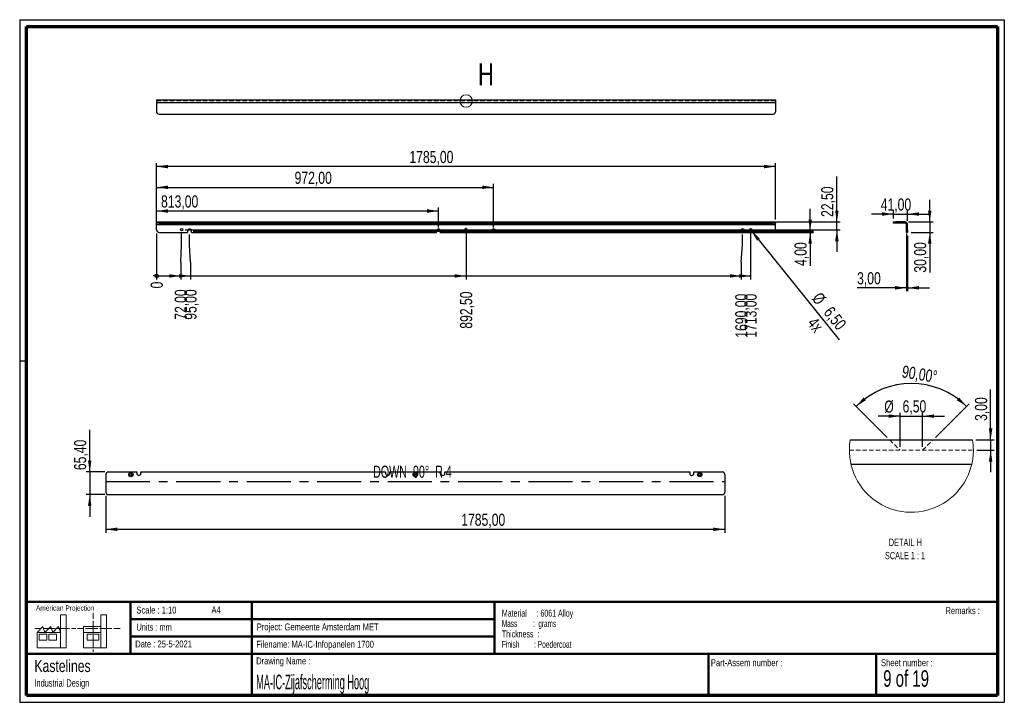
# Paper-space layout 'Sheet9' of a CAD drawing. Header units: millimetres. Extents: x 7 to 291, y 7 to 204.
import ezdxf

# ---------------------------------------------------------------- set-up
doc = ezdxf.new("R2010")
doc.units = ezdxf.units.MM
doc.linetypes.add('CENTERX2', pattern=[20.32, 12.7, -2.54, 2.54, -2.54])
doc.linetypes.add('HIDDEN', pattern=[1.905, 1.27, -0.635])
for name, color, linetype in [('BORDERS', 7, 'Continuous'), ('DRAWING', 7, 'Continuous'), ('TEXT_SHEET_FORMAT', 7, 'Continuous')]:
    doc.layers.add(name, color=color, linetype=linetype)
doc.styles.add('SLDTEXTSTYLE0', font='TXT', dxfattribs={"width": 0.7})
doc.styles.add('SLDTEXTSTYLE1', font='TXT', dxfattribs={"width": 0.75})
doc.styles.add('SLDTEXTSTYLE12', font='TXT', dxfattribs={"width": 0.568654})
doc.styles.add('SLDTEXTSTYLE14', font='TXT', dxfattribs={"width": 0.660714})
doc.styles.add('SLDTEXTSTYLE2', font='TXT', dxfattribs={"width": 0.678571})
doc.styles.add('SLDTEXTSTYLE4', font='TXT', dxfattribs={"width": 0.55})
doc.styles.add('SLDTEXTSTYLE5', font='TXT', dxfattribs={"width": 0.605})
doc.styles.add('SLDTEXTSTYLE7', font='TXT', dxfattribs={"width": 0.467045})
doc.styles.add('SLDTEXTSTYLE8', font='TXT', dxfattribs={"width": 0.681818})
doc.dimstyles.new('SLDDIMSTYLE10', dxfattribs={"dimtxt": 3.5, "dimasz": 3.302, "dimexe": 0, "dimexo": 0.0625, "dimgap": 0.875, "dimtad": 1, "dimdec": 4, "dimzin": 12, "dimdsep": 46, "dimtxsty": 'SLDTEXTSTYLE1', "dimsah": 1, "dimcen": 0.09, "dimazin": 3, "dimtfac": 1, "dimtofl": 0, "dimtmove": 0, "dimatfit": 3, "dimfxl": 1, "dimfrac": 2, "dimtolj": 1, "dimtzin": 12, "dimarcsym": 0})
doc.dimstyles.new('SLDDIMSTYLE12', dxfattribs={"dimtxt": 3.5, "dimasz": 0.338667, "dimexe": 0, "dimexo": 0.0625, "dimgap": 0.875, "dimtad": 0, "dimtih": 1, "dimtoh": 1, "dimdec": 0, "dimlfac": 10, "dimrnd": 1e-09, "dimdsep": 46, "dimtxsty": 'SLDTEXTSTYLE1', "dimblk1": 'ORIGIN', "dimblk2": 'ORIGIN', "dimsah": 1, "dimcen": 0.09, "dimadec": 0, "dimazin": 2, "dimtfac": 1, "dimtdec": 0, "dimtofl": 0, "dimtmove": 0, "dimatfit": 3, "dimldrblk": 'ORIGIN', "dimfxl": 1, "dimfrac": 2, "dimtolj": 1, "dimtzin": 12, "dimarcsym": 0})
doc.dimstyles.new('SLDDIMSTYLE13', dxfattribs={"dimtxt": 3.5, "dimasz": 3.302, "dimexe": 0, "dimexo": 0.0625, "dimgap": 0.875, "dimtad": 0, "dimtih": 1, "dimtoh": 1, "dimlfac": 10, "dimrnd": 1e-09, "dimzin": 12, "dimdsep": 46, "dimtxsty": 'SLDTEXTSTYLE1', "dimsah": 1, "dimcen": 0.09, "dimadec": 0, "dimazin": 3, "dimtfac": 1, "dimtofl": 0, "dimtmove": 0, "dimatfit": 3, "dimfxl": 1, "dimfrac": 2, "dimtolj": 1, "dimtzin": 12, "dimarcsym": 0})
doc.dimstyles.new('SLDDIMSTYLE14', dxfattribs={"dimtxt": 3.5, "dimasz": 3.302, "dimexe": 0, "dimexo": 0.0625, "dimgap": 0.875, "dimtad": 1, "dimlfac": 10, "dimrnd": 1e-09, "dimzin": 12, "dimdsep": 46, "dimtxsty": 'SLDTEXTSTYLE1', "dimsah": 1, "dimcen": 0.09, "dimadec": 0, "dimazin": 3, "dimtfac": 1, "dimtofl": 0, "dimtmove": 0, "dimatfit": 3, "dimfxl": 1, "dimfrac": 2, "dimtolj": 1, "dimtzin": 12, "dimarcsym": 0})
doc.dimstyles.new('SLDDIMSTYLE15', dxfattribs={"dimtxt": 3.5, "dimasz": 3.302, "dimexe": 0, "dimexo": 0.0625, "dimgap": 0.875, "dimtad": 1, "dimlfac": 10, "dimrnd": 1e-09, "dimzin": 12, "dimdsep": 46, "dimtxsty": 'SLDTEXTSTYLE1', "dimsah": 1, "dimcen": 0.09, "dimadec": 0, "dimazin": 3, "dimtfac": 1, "dimtmove": 0, "dimatfit": 0, "dimfxl": 1, "dimfrac": 2, "dimtolj": 1, "dimtzin": 12, "dimarcsym": 0})
doc.dimstyles.new('SLDDIMSTYLE16', dxfattribs={"dimtxt": 3.5, "dimasz": 3.302, "dimexe": 0, "dimexo": 0.0625, "dimgap": 0.875, "dimtad": 1, "dimlfac": 10, "dimrnd": 1e-09, "dimzin": 12, "dimdsep": 46, "dimtxsty": 'SLDTEXTSTYLE1', "dimblk1": 'NONE', "dimsah": 1, "dimcen": 0, "dimadec": 0, "dimazin": 3, "dimtfac": 1, "dimtmove": 0, "dimatfit": 3, "dimldrblk": 'NONE', "dimfxl": 1, "dimfrac": 2, "dimtolj": 1, "dimtzin": 12, "dimarcsym": 0})
doc.dimstyles.new('SLDDIMSTYLE9', dxfattribs={"dimtxt": 3.5, "dimasz": 3.302, "dimexe": 0, "dimexo": 0.0625, "dimgap": 0.875, "dimtad": 1, "dimrnd": 1e-09, "dimzin": 12, "dimdsep": 46, "dimtxsty": 'SLDTEXTSTYLE1', "dimsah": 1, "dimcen": 0.09, "dimadec": 0, "dimazin": 3, "dimtfac": 1, "dimtmove": 0, "dimatfit": 0, "dimfxl": 1, "dimfrac": 2, "dimtolj": 1, "dimtzin": 12, "dimarcsym": 0})

# ---------------------------------------------------------------- blocks, each defined once
blk = doc.blocks.new('SW_NOTE_0_45')
at = {"layer": 'TEXT_SHEET_FORMAT', "color": 0, "char_height": 2, "attachment_point": 1}
for s, insert, style in [('Material     : 6061 Alloy', (0, 2.58), 'SLDTEXTSTYLE5'), ('Mass         :  grams', (0, -0.42), 'SLDTEXTSTYLE4'), ('Thickness  :', (0, -3.42), 'SLDTEXTSTYLE5'), ('Finish        : Poedercoat', (0, -6.42), 'SLDTEXTSTYLE12')]:
    blk.add_mtext(s, dxfattribs=dict(at, insert=insert, style=style))
blk = doc.blocks.new('SW_NOTE_0_46')
at = {"layer": 'DRAWING', "color": 0, "attachment_point": 1, "style": 'SLDTEXTSTYLE1'}
for s, insert, char_height in [('Kastelines', (0, 4.51), 3.5), ('Industrial Design', (0, -1.09), 2.1167)]:
    blk.add_mtext(s, dxfattribs=dict(at, insert=insert, char_height=char_height))
blk = doc.blocks.new('_Origin')
at = {"color": 0, "linetype": 'ByBlock', "lineweight": -2}
blk.add_line((0, 0), (-1, 0), dxfattribs=at)
blk.add_circle((0, 0), 0.5, dxfattribs=at)
blk = doc.blocks.new('_D_61')
at = {"layer": 'DRAWING'}
blk.add_line((46.07, 142.1), (46.07, 128.82), dxfattribs=at)
at = {"layer": 'DRAWING', "xscale": 1.016, "yscale": 1.016}
blk.add_blockref('_Origin', (46.07, 129.84), dxfattribs=at)
at = {"layer": 'DRAWING', "insert": (44.34, 126.23), "char_height": 3.5, "attachment_point": 1, "rotation": 90, "style": 'SLDTEXTSTYLE1'}
blk.add_mtext('0', dxfattribs=at)
blk = doc.blocks.new('_D_62')
at = {"layer": 'DRAWING', "color": 7}
for p, q in [((53.27, 138.82), (53.27, 142.15)), ((53.02, 133.82), (53.27, 138.82)), ((53.02, 133.82), (53.02, 128.82)), ((46.07, 129.84), (53.02, 129.84))]:
    blk.add_line(p, q, dxfattribs=at)
blk.add_solid([(53.02, 129.84), (49.72, 130.34), (49.72, 129.33)], dxfattribs=at)
at = {"layer": 'DRAWING', "color": 7, "insert": (51.29, 117.18), "char_height": 3.5, "attachment_point": 1, "rotation": 90, "style": 'SLDTEXTSTYLE1'}
blk.add_mtext('72,00', dxfattribs=at)
blk = doc.blocks.new('_D_63')
at = {"layer": 'DRAWING', "color": 7}
for p, q in [((55.57, 138.82), (55.57, 141.8)), ((55.83, 133.82), (55.57, 138.82)), ((55.83, 133.82), (55.83, 128.82)), ((53.02, 129.84), (55.83, 129.84))]:
    blk.add_line(p, q, dxfattribs=at)
blk.add_solid([(55.83, 129.84), (52.52, 130.34), (52.52, 129.33)], dxfattribs=at)
at = {"layer": 'DRAWING', "color": 7, "insert": (54.09, 117.18), "char_height": 3.5, "attachment_point": 1, "rotation": 90, "style": 'SLDTEXTSTYLE1'}
blk.add_mtext('95,00', dxfattribs=at)
blk = doc.blocks.new('_D_64')
at = {"layer": 'DRAWING', "color": 7}
for p, q in [((135.32, 142.15), (135.32, 128.82)), ((55.83, 129.84), (135.32, 129.84))]:
    blk.add_line(p, q, dxfattribs=at)
blk.add_solid([(135.32, 129.84), (132.02, 130.34), (132.02, 129.33)], dxfattribs=at)
at = {"layer": 'DRAWING', "color": 7, "insert": (133.59, 114.6), "char_height": 3.5, "attachment_point": 1, "rotation": 90, "style": 'SLDTEXTSTYLE1'}
blk.add_mtext('892,50', dxfattribs=at)
blk = doc.blocks.new('_D_65')
at = {"layer": 'DRAWING', "color": 7}
for p, q in [((215.07, 138.82), (215.07, 141.8)), ((214.71, 133.82), (215.07, 138.82)), ((214.71, 133.82), (214.71, 128.82)), ((135.32, 129.84), (214.71, 129.84))]:
    blk.add_line(p, q, dxfattribs=at)
blk.add_solid([(214.71, 129.84), (211.41, 130.34), (211.41, 129.33)], dxfattribs=at)
at = {"layer": 'DRAWING', "color": 7, "insert": (212.97, 112.01), "char_height": 3.5, "attachment_point": 1, "rotation": 90, "style": 'SLDTEXTSTYLE1'}
blk.add_mtext('1690,00', dxfattribs=at)
blk = doc.blocks.new('_D_66')
at = {"layer": 'DRAWING', "color": 7}
for p, q in [((217.37, 142.15), (217.37, 128.82)), ((214.71, 129.84), (217.37, 129.84))]:
    blk.add_line(p, q, dxfattribs=at)
blk.add_solid([(217.37, 129.84), (214.07, 130.34), (214.07, 129.33)], dxfattribs=at)
at = {"layer": 'DRAWING', "color": 7, "insert": (215.64, 112.01), "char_height": 3.5, "attachment_point": 1, "rotation": 90, "style": 'SLDTEXTSTYLE1'}
blk.add_mtext('1713,00', dxfattribs=at)
blk = doc.blocks.new('_D_67')
at = {"layer": 'DRAWING', "color": 7}
for p, q in [((46.07, 146.1), (46.07, 162.4)), ((224.57, 146.1), (224.57, 162.4)), ((224.57, 161.4), (46.07, 161.4))]:
    blk.add_line(p, q, dxfattribs=at)
for points in [[(46.07, 161.4), (49.38, 160.89), (49.38, 161.91)], [(224.57, 161.4), (221.27, 161.91), (221.27, 160.89)]]:
    blk.add_solid(points, dxfattribs=at)
at = {"layer": 'DRAWING', "color": 7, "insert": (118.98, 165.91), "char_height": 3.5, "attachment_point": 1, "style": 'SLDTEXTSTYLE1'}
blk.add_mtext('1785,00', dxfattribs=at)
blk = doc.blocks.new('_D_68')
at = {"layer": 'DRAWING', "color": 7}
for p, q in [((242.27, 145.4), (242.27, 158.49)), ((224.87, 145.4), (243.27, 145.4)), ((242.27, 143.15), (242.27, 145.4)), ((54.27, 143.15), (243.27, 143.15)), ((242.27, 143.15), (242.27, 136.8))]:
    blk.add_line(p, q, dxfattribs=at)
for points in [[(242.27, 145.4), (242.78, 148.7), (241.77, 148.7)], [(242.27, 143.15), (241.77, 139.85), (242.78, 139.85)]]:
    blk.add_solid(points, dxfattribs=at)
at = {"layer": 'DRAWING', "color": 7, "insert": (237.76, 146.86), "char_height": 3.5, "attachment_point": 1, "rotation": 90, "style": 'SLDTEXTSTYLE1'}
blk.add_mtext('22,50', dxfattribs=at)
blk = doc.blocks.new('_D_69')
at = {"layer": 'DRAWING', "color": 7}
for p, q in [((234.57, 142.8), (234.57, 149.15)), ((56.57, 142.8), (235.57, 142.8)), ((127.77, 142.4), (235.57, 142.4)), ((234.57, 142.8), (234.57, 142.4)), ((234.57, 142.4), (234.57, 132.72))]:
    blk.add_line(p, q, dxfattribs=at)
for points in [[(234.57, 142.8), (235.08, 146.1), (234.07, 146.1)], [(234.57, 142.4), (234.07, 139.1), (235.08, 139.1)]]:
    blk.add_solid(points, dxfattribs=at)
at = {"layer": 'DRAWING', "color": 7, "insert": (230.06, 132.72), "char_height": 3.5, "attachment_point": 1, "rotation": 90, "style": 'SLDTEXTSTYLE1'}
blk.add_mtext('4,00', dxfattribs=at)
blk = doc.blocks.new('_D_70')
at = {"layer": 'DRAWING', "color": 7}
for q in [(217.17, 143.4), (242.98, 111.38)]:
    blk.add_line((217.58, 142.9), q, dxfattribs=at)
blk.add_solid([(217.58, 142.9), (219.25, 140.01), (220.05, 140.65)], dxfattribs=at)
at = {"layer": 'DRAWING', "color": 7, "char_height": 3.5, "attachment_point": 1, "rotation": 308.8706, "style": 'SLDTEXTSTYLE1'}
for s, insert in [('%%c', (237.61, 125.46)), ('6,50', (240.97, 121.39)), ('4x', (236.27, 118.28))]:
    blk.add_mtext(s, dxfattribs=dict(at, insert=insert))
blk = doc.blocks.new('_None')
blk = doc.blocks.new('_D_71')
at = {"layer": 'DRAWING', "color": 7}
for p, q in [((46.07, 146.1), (46.07, 149.56)), ((127.37, 148.56), (46.07, 148.56)), ((127.37, 143.8), (127.37, 149.56))]:
    blk.add_line(p, q, dxfattribs=at)
for points in [[(46.07, 148.56), (49.38, 148.06), (49.38, 149.07)], [(127.37, 148.56), (124.07, 149.07), (124.07, 148.06)]]:
    blk.add_solid(points, dxfattribs=at)
at = {"layer": 'DRAWING', "color": 7, "insert": (47.35, 153.08), "char_height": 3.5, "attachment_point": 1, "style": 'SLDTEXTSTYLE1'}
blk.add_mtext('813,00', dxfattribs=at)
blk = doc.blocks.new('_D_72')
at = {"layer": 'DRAWING', "color": 7}
for p, q in [((46.07, 144.1), (46.07, 156.4)), ((143.27, 143.8), (143.27, 156.4)), ((46.07, 155.4), (143.27, 155.4))]:
    blk.add_line(p, q, dxfattribs=at)
for points in [[(46.07, 155.4), (49.38, 154.89), (49.38, 155.91)], [(143.27, 155.4), (139.97, 155.91), (139.97, 154.89)]]:
    blk.add_solid(points, dxfattribs=at)
at = {"layer": 'DRAWING', "color": 7, "insert": (85.86, 159.91), "char_height": 3.5, "attachment_point": 1, "style": 'SLDTEXTSTYLE1'}
blk.add_mtext('972,00', dxfattribs=at)
blk = doc.blocks.new('SW_CENTERMARKSYMBOL_2')
at = {"layer": 'DRAWING', "color": 0}
for p, q in [((-0.5, 0), (-0.575, 0)), ((0, 0), (-0.25, 0)), ((0, 0.5), (0, 0.575)), ((0, 0), (0, 0.25)), ((0, 0), (0, -0.25)), ((0, 0), (0.25, 0)), ((0.5, 0), (0.575, 0)), ((0, -0.5), (0, -0.575))]:
    blk.add_line(p, q, dxfattribs=at)
blk = doc.blocks.new('_D_73')
at = {"layer": 'DRAWING', "color": 7}
for p, q in [((258.57, 147.69), (252.22, 147.69)), ((258.57, 146.4), (258.57, 148.69)), ((258.57, 147.69), (262.67, 147.69)), ((262.67, 145.7), (262.67, 148.69)), ((262.67, 147.69), (269.02, 147.69))]:
    blk.add_line(p, q, dxfattribs=at)
for points in [[(258.57, 147.69), (255.27, 148.2), (255.27, 147.18)], [(262.67, 147.69), (265.97, 147.18), (265.97, 148.2)]]:
    blk.add_solid(points, dxfattribs=at)
at = {"layer": 'DRAWING', "color": 7, "insert": (254.92, 152.2), "char_height": 3.5, "attachment_point": 1, "style": 'SLDTEXTSTYLE1'}
blk.add_mtext('41,00', dxfattribs=at)
blk = doc.blocks.new('_D_74')
at = {"layer": 'DRAWING', "color": 7}
for p, q in [((269.07, 145.4), (269.07, 151.75)), ((262.97, 145.4), (270.07, 145.4)), ((269.07, 145.4), (269.07, 142.4)), ((263.67, 142.4), (270.07, 142.4)), ((269.07, 142.4), (269.07, 130.78))]:
    blk.add_line(p, q, dxfattribs=at)
for points in [[(269.07, 145.4), (269.58, 148.7), (268.56, 148.7)], [(269.07, 142.4), (268.56, 139.1), (269.58, 139.1)]]:
    blk.add_solid(points, dxfattribs=at)
at = {"layer": 'DRAWING', "color": 7, "insert": (264.56, 130.78), "char_height": 3.5, "attachment_point": 1, "rotation": 90, "style": 'SLDTEXTSTYLE1'}
blk.add_mtext('30,00', dxfattribs=at)
blk = doc.blocks.new('_D_75')
at = {"layer": 'DRAWING', "color": 7}
for p, q in [((262.37, 142.1), (262.37, 125.4)), ((262.67, 141.4), (262.67, 125.4)), ((262.37, 126.4), (248.11, 126.4)), ((262.37, 126.4), (262.67, 126.4)), ((262.67, 126.4), (269.02, 126.4))]:
    blk.add_line(p, q, dxfattribs=at)
for points in [[(262.37, 126.4), (259.07, 126.91), (259.07, 125.89)], [(262.67, 126.4), (265.97, 125.89), (265.97, 126.91)]]:
    blk.add_solid(points, dxfattribs=at)
at = {"layer": 'DRAWING', "color": 7, "insert": (248.11, 130.91), "char_height": 3.5, "attachment_point": 1, "style": 'SLDTEXTSTYLE1'}
blk.add_mtext('3,00', dxfattribs=at)
blk = doc.blocks.new('_D_76')
at = {"layer": 'DRAWING', "color": 7}
for p, q in [((26.77, 73.26), (26.77, 85.43)), ((31.13, 73.26), (25.77, 73.26)), ((26.77, 73.26), (26.77, 66.71)), ((31.13, 66.71), (25.77, 66.71)), ((26.77, 66.71), (26.77, 60.36))]:
    blk.add_line(p, q, dxfattribs=at)
for points in [[(26.77, 73.26), (27.27, 76.56), (26.26, 76.56)], [(26.77, 66.71), (26.26, 63.41), (27.27, 63.41)]]:
    blk.add_solid(points, dxfattribs=at)
at = {"layer": 'DRAWING', "color": 7, "insert": (22.25, 73.79), "char_height": 3.5, "attachment_point": 1, "rotation": 90, "style": 'SLDTEXTSTYLE1'}
blk.add_mtext('65,40', dxfattribs=at)
blk = doc.blocks.new('_D_77')
at = {"layer": 'DRAWING', "color": 7}
for p, q in [((31.43, 66.41), (31.43, 55.71)), ((209.93, 66.41), (209.93, 55.71)), ((31.43, 56.71), (209.93, 56.71))]:
    blk.add_line(p, q, dxfattribs=at)
for points in [[(31.43, 56.71), (34.73, 56.21), (34.73, 57.22)], [(209.93, 56.71), (206.63, 57.22), (206.63, 56.21)]]:
    blk.add_solid(points, dxfattribs=at)
at = {"layer": 'DRAWING', "color": 7, "insert": (133.93, 61.23), "char_height": 3.5, "attachment_point": 1, "style": 'SLDTEXTSTYLE1'}
blk.add_mtext('1785,00', dxfattribs=at)
blk = doc.blocks.new('SW_CENTERMARKSYMBOL_3')
at = {"layer": 'DRAWING', "color": 0}
for p, q in [((-0.5, 0), (-0.575, 0)), ((0, 0), (-0.25, 0)), ((0, 0.5), (0, 0.575)), ((0, 0), (0, 0.25)), ((0, 0), (0, -0.25)), ((0, 0), (0.25, 0)), ((0.5, 0), (0.575, 0)), ((0, -0.5), (0, -0.575))]:
    blk.add_line(p, q, dxfattribs=at)
blk = doc.blocks.new('_D_78')
at = {"layer": 'DRAWING', "color": 7}
for p, q in [((260.51, 89.37), (254.16, 89.37)), ((260.51, 80.51), (260.51, 90.37)), ((260.51, 89.37), (267.01, 89.37)), ((267.01, 80.51), (267.01, 90.37)), ((267.01, 89.37), (273.36, 89.37))]:
    blk.add_line(p, q, dxfattribs=at)
for points in [[(260.51, 89.37), (257.21, 89.88), (257.21, 88.86)], [(267.01, 89.37), (270.31, 88.86), (270.31, 89.88)]]:
    blk.add_solid(points, dxfattribs=at)
at = {"layer": 'DRAWING', "color": 7, "char_height": 3.5, "attachment_point": 1, "style": 'SLDTEXTSTYLE1'}
for s, insert in [('%%c', (255.95, 93.88)), ('6,50', (261.23, 93.94))]:
    blk.add_mtext(s, dxfattribs=dict(at, insert=insert))
blk = doc.blocks.new('_D_79')
at = {"layer": 'DRAWING', "color": 7}
for p, q in [((256.8, 83.22), (247.11, 92.91)), ((270.72, 83.22), (280.4, 92.91))]:
    blk.add_line(p, q, dxfattribs=at)
blk.add_arc((263.76, 76.26), 22.54, 45, 135, dxfattribs=at)
for points in [[(247.82, 92.2), (250.65, 93.97), (249.99, 94.74)], [(279.7, 92.2), (277.53, 94.74), (276.87, 93.97)]]:
    blk.add_solid(points, dxfattribs=at)
at = {"layer": 'DRAWING', "color": 7, "insert": (261.41, 104.04), "char_height": 3.5, "attachment_point": 1, "rotation": 350.8182, "style": 'SLDTEXTSTYLE1'}
blk.add_mtext('90,00°', dxfattribs=at)
blk = doc.blocks.new('_D_80')
at = {"layer": 'DRAWING', "color": 7}
for p, q in [((286.62, 82.51), (286.62, 97.04)), ((282.39, 82.51), (287.62, 82.51)), ((286.62, 82.51), (286.62, 79.51)), ((282.64, 79.51), (287.62, 79.51)), ((286.62, 79.51), (286.62, 73.16))]:
    blk.add_line(p, q, dxfattribs=at)
for points in [[(286.62, 82.51), (287.13, 85.81), (286.11, 85.81)], [(286.62, 79.51), (286.11, 76.21), (287.13, 76.21)]]:
    blk.add_solid(points, dxfattribs=at)
at = {"layer": 'DRAWING', "color": 7, "insert": (282.11, 87.99), "char_height": 3.5, "attachment_point": 1, "rotation": 90, "style": 'SLDTEXTSTYLE1'}
blk.add_mtext('3,00', dxfattribs=at)
blk = doc.blocks.new('SW_NOTE_0_47')
at = {"layer": 'DRAWING', "color": 0, "attachment_point": 2}
for s, insert, char_height, style in [('DETAIL H', (5.69, 2.73), 2.117, 'SLDTEXTSTYLE1'), ('SCALE 1 : 1', (5.59, -1.09), 2.1167, 'SLDTEXTSTYLE8')]:
    blk.add_mtext(s, dxfattribs=dict(at, insert=insert, char_height=char_height, style=style))

psp = doc.layouts.new('Sheet9')

# ---------------------------------------------------------------- linework, layer by layer
at = {"color": 7, "linetype": 'Continuous', "lineweight": 25}
for p, q in [((46.07343, 180.6222), (46.07343, 179.9222)), ((46.07343, 180.6222), (224.57343, 180.6222)), ((46.07343, 179.9222), (224.57343, 179.9222)), ((46.07343, 179.9222), (46.07343, 177.2222)), ((224.57343, 180.6222), (224.57343, 179.9222)), ((224.57343, 179.9222), (224.57343, 177.2222)), ((46.77343, 176.5222), (223.87343, 176.5222)), ((46.07343, 145.10136), (46.07343, 145.40136)), ((46.07343, 145.40136), (46.77343, 145.40136)), ((46.77343, 145.10136), (46.07343, 145.10136)), ((46.07343, 144.70136), (46.07343, 145.10136)), ((46.77343, 145.40136), (46.77343, 145.10136)), ((46.77343, 145.40136), (223.87343, 145.40136)), ((46.77343, 145.10136), (223.87343, 145.10136)), ((223.87343, 145.10136), (223.87343, 145.40136)), ((223.87343, 145.40136), (224.57343, 145.40136)), ((224.57343, 145.10136), (223.87343, 145.10136)), ((224.57343, 145.40136), (224.57343, 145.10136)), ((224.57343, 144.70136), (224.57343, 145.10136)), ((258.57055, 145.10136), (258.57055, 145.40136)), ((258.57055, 145.40136), (259.27055, 145.40136)), ((259.27055, 145.10136), (258.57055, 145.10136)), ((259.27055, 145.40136), (259.27055, 145.10136)), ((261.97055, 145.40136), (259.27055, 145.40136)), ((261.97055, 145.10136), (259.27055, 145.10136)), ((261.97055, 145.10136), (261.97055, 145.40136)), ((46.07343, 144.70136), (224.57343, 144.70136)), ((46.07343, 143.10136), (46.07343, 144.70136)), ((46.77343, 142.40136), (54.97343, 142.40136)), ((54.97343, 142.80136), (54.97343, 142.40136)), ((56.17343, 142.40136), (56.17343, 142.80136)), ((56.17343, 142.40136), (126.77343, 142.40136)), ((126.77343, 142.40136), (126.77343, 142.80136)), ((127.97343, 142.80136), (127.97343, 142.40136)), ((127.97343, 142.40136), (142.67343, 142.40136)), ((142.67343, 142.40136), (142.67343, 142.80136)), ((143.87343, 142.80136), (143.87343, 142.40136)), ((143.87343, 142.40136), (214.47343, 142.40136)), ((214.47343, 142.80136), (214.47343, 142.40136)), ((215.67343, 142.40136), (215.67343, 142.80136)), ((215.67343, 142.40136), (223.87343, 142.40136)), ((224.57343, 143.10136), (224.57343, 144.70136)), ((262.67055, 144.70136), (262.37055, 144.70136)), ((262.37055, 143.10136), (262.37055, 144.70136)), ((262.37055, 143.10136), (262.67055, 143.10136)), ((262.37055, 142.40136), (262.37055, 143.10136)), ((262.67055, 142.40136), (262.37055, 142.40136)), ((262.67055, 143.10136), (262.67055, 144.70136)), ((262.67055, 143.10136), (262.67055, 142.40136)), ((246.1309, 82.51269), (281.38788, 82.51269)), ((246.33058, 75.51269), (281.18821, 75.51269)), ((31.42878, 72.55511), (31.42878, 67.41474)), ((32.12878, 73.25511), (40.32878, 73.25511)), ((40.32878, 73.25511), (40.32878, 72.85511)), ((41.52878, 72.85511), (41.52878, 73.25511)), ((41.52878, 73.25511), (112.12878, 73.25511)), ((112.12878, 73.25511), (112.12878, 72.85511)), ((113.32878, 72.85511), (113.32878, 73.25511)), ((113.32878, 73.25511), (128.02878, 73.25511)), ((128.02878, 73.25511), (128.02878, 72.85511)), ((129.22878, 72.85511), (129.22878, 73.25511)), ((129.22878, 73.25511), (199.82878, 73.25511)), ((199.82878, 73.25511), (199.82878, 72.85511)), ((201.02878, 72.85511), (201.02878, 73.25511)), ((201.02878, 73.25511), (209.22878, 73.25511)), ((209.92878, 72.55511), (209.92878, 67.41474)), ((32.12878, 66.71474), (209.22878, 66.71474))]:
    psp.add_line(p, q, dxfattribs=at)
at = {"color": 7, "linetype": 'HIDDEN', "lineweight": 18}
for p, q in [((46.07343, 180.3222), (224.57343, 180.3222)), ((46.77343, 180.3222), (46.77343, 180.6222)), ((52.64843, 180.6222), (52.94843, 180.3222)), ((53.59843, 180.3222), (53.89843, 180.6222)), ((54.97343, 180.6222), (54.97343, 180.3222)), ((56.17343, 180.6222), (56.17343, 180.3222)), ((126.77343, 180.3222), (126.77343, 180.6222)), ((127.97343, 180.3222), (127.97343, 180.6222)), ((134.69843, 180.6222), (134.99843, 180.3222)), ((135.64843, 180.3222), (135.94843, 180.6222)), ((142.67343, 180.3222), (142.67343, 180.6222)), ((143.87343, 180.3222), (143.87343, 180.6222)), ((214.47343, 180.6222), (214.47343, 180.3222)), ((215.67343, 180.6222), (215.67343, 180.3222)), ((216.74843, 180.6222), (217.04843, 180.3222)), ((217.69843, 180.3222), (217.99843, 180.6222)), ((223.87343, 180.6222), (223.87343, 180.3222)), ((257.5094, 82.51269), (260.50939, 79.51269)), ((267.00939, 79.51269), (270.00939, 82.51269)), ((245.87746, 79.51269), (281.64135, 79.51269))]:
    psp.add_line(p, q, dxfattribs=at)
at = {"color": 7, "linetype": 'CENTERX2'}
psp.add_line((31.42878, 70.53492), (209.92878, 70.53492), dxfattribs=at)
at = {"color": 7, "linetype": 'Continuous', "lineweight": 18}
psp.add_circle((135.32343, 180.3222), 1.78819, dxfattribs=at)
at = {"color": 7, "linetype": 'Continuous', "lineweight": 25}
for centre, radius in [((53.27343, 143.15136), 0.325), ((135.32343, 143.15136), 0.325), ((217.37343, 143.15136), 0.325), ((38.62878, 72.50511), 0.625), ((38.62878, 72.50511), 0.325), ((120.67878, 72.50511), 0.625), ((120.67878, 72.50511), 0.325), ((202.72878, 72.50511), 0.625), ((202.72878, 72.50511), 0.325)]:
    psp.add_circle(centre, radius, dxfattribs=at)
for centre, radius, start, end in [((46.77343, 177.2222), 0.7, 180, 270), ((223.87343, 177.2222), 0.7, 270, 0), ((261.97055, 144.70136), 0.7, 0, 90), ((261.97055, 144.70136), 0.4, 0, 90), ((46.77343, 143.10136), 0.7, 180, 270), ((55.57343, 142.80136), 0.6, 0, 180), ((127.37343, 142.80136), 0.6, 0, 180), ((143.27343, 142.80136), 0.6, 0, 180), ((215.07343, 142.80136), 0.6, 0, 180), ((223.87343, 143.10136), 0.7, 270, 0), ((32.12878, 72.55511), 0.7, 90, 180), ((40.92878, 72.85511), 0.6, 180, 0), ((112.72878, 72.85511), 0.6, 180, 0), ((128.62878, 72.85511), 0.6, 180, 0), ((200.42878, 72.85511), 0.6, 180, 0), ((209.22878, 72.55511), 0.7, 0, 90), ((32.12878, 67.41474), 0.7, 180, 270), ((209.22878, 67.41474), 0.7, 270, 0)]:
    psp.add_arc(centre, radius, start, end, dxfattribs=at)
at = {"color": 7, "linetype": 'Continuous', "lineweight": 18}
for centre, radius, start, end in [((263.7594, 79.51269), 17.88195, 170.3420034, 359.9999908), ((263.75778, 79.51242), 17.88357, 0.0008617, 9.6579962)]:
    psp.add_arc(centre, radius, start, end, dxfattribs=at)
at = {"layer": 'BORDERS', "lineweight": 70}
for p, q in [((8.56964, 8.78391), (8.56964, 201.78391)), ((8.56964, 201.78391), (288.56964, 201.78391)), ((288.56964, 201.78391), (288.56964, 8.78391)), ((288.56964, 8.78391), (8.56964, 8.78391))]:
    psp.add_line(p, q, dxfattribs=at)
at = {"layer": 'BORDERS', "lineweight": 50}
for p, q in [((8.56964, 35.78391), (288.56964, 35.78391)), ((38.56964, 35.78391), (38.56964, 20.78391)), ((73.56964, 35.78391), (73.56964, 8.78391)), ((143.56964, 35.78391), (143.56964, 20.78391)), ((38.56964, 30.78391), (143.56964, 30.78391)), ((38.56964, 25.78391), (143.56964, 25.78391)), ((8.56964, 20.78391), (288.56964, 20.78391)), ((205.22248, 8.78391), (205.22248, 20.78391)), ((253.65091, 8.78391), (253.65091, 20.78391))]:
    psp.add_line(p, q, dxfattribs=at)
at = {"layer": 'TEXT_SHEET_FORMAT'}
for p, q in [((6.56964, 203.78391), (290.56964, 203.78391)), ((6.56964, 203.78391), (6.56964, 6.78391)), ((290.56964, 203.78391), (290.56964, 6.78391)), ((6.56964, 105.28391), (8.62154, 105.28391)), ((6.56964, 6.78391), (290.56964, 6.78391))]:
    psp.add_line(p, q, dxfattribs=at)
at = {"layer": 'TEXT_SHEET_FORMAT', "color": 7, "linetype": 'Continuous', "lineweight": 18}
for p, q in [((18.32083, 26.9711), (18.32083, 32.03614)), ((18.32083, 32.03614), (20.00272, 32.03614)), ((20.00272, 32.03614), (20.00272, 22.47041)), ((27.73283, 32.59601), (27.73283, 30.83891)), ((31.65419, 32.03173), (29.9723, 32.03173)), ((29.9723, 32.03173), (29.9723, 22.466)), ((31.65419, 26.96677), (31.65419, 32.03173)), ((11.59327, 26.9711), (13.27516, 28.65945)), ((13.27516, 28.65945), (13.83747, 26.9711)), ((13.83747, 26.9711), (15.51936, 28.65945)), ((15.51936, 28.65945), (16.08135, 26.9711)), ((16.08135, 26.9711), (17.76324, 28.65945)), ((17.76324, 28.65945), (18.32083, 26.9711)), ((24.92663, 28.65504), (24.92663, 26.96677)), ((24.92663, 28.65504), (29.9723, 28.65504)), ((27.73283, 30.25163), (27.73283, 28.48989)), ((27.73283, 28.48989), (27.73283, 26.72822)), ((10.98087, 28.09973), (12.736, 28.09973)), ((18.32083, 26.9711), (11.59327, 26.9711)), ((11.59327, 26.9711), (11.59327, 22.47041)), ((12.15558, 26.41147), (14.39946, 26.41147)), ((12.15558, 24.72312), (12.15558, 26.41147)), ((13.32099, 28.09973), (15.07597, 28.09973)), ((14.39946, 26.41147), (14.39946, 24.72312)), ((14.95705, 26.41147), (17.20125, 26.41147)), ((14.95705, 24.72312), (14.95705, 26.41147)), ((15.07597, 28.09973), (16.83094, 28.09973)), ((17.20125, 26.41147), (17.20125, 24.72312)), ((17.41593, 28.09973), (19.17107, 28.09973)), ((18.32083, 26.9711), (18.32083, 22.47041)), ((19.17107, 28.09973), (20.92604, 28.09973)), ((21.51103, 28.09973), (22.80891, 28.09973)), ((23.24474, 28.09532), (24.99523, 28.09532)), ((24.92663, 26.96677), (29.9723, 26.96677)), ((24.92663, 26.96677), (24.92663, 22.466)), ((25.58022, 28.09532), (27.3352, 28.09532)), ((26.05094, 26.40705), (29.41472, 26.40705)), ((26.05094, 24.71871), (26.05094, 26.40705)), ((27.3352, 28.09532), (29.09025, 28.09532)), ((27.73283, 26.14086), (27.73283, 24.37927)), ((29.41472, 26.40705), (29.41472, 24.71871)), ((29.67524, 28.09532), (31.43029, 28.09532)), ((31.43029, 28.09532), (33.18527, 28.09532)), ((31.65419, 26.96677), (31.65419, 22.466)), ((33.77026, 28.09532), (35.52524, 28.09532)), ((14.39946, 24.72312), (12.15558, 24.72312)), ((17.20125, 24.72312), (14.95705, 24.72312)), ((29.41472, 24.71871), (26.05094, 24.71871)), ((27.73283, 24.37927), (27.73283, 22.61752)), ((11.59327, 22.47041), (18.32083, 22.47041)), ((18.32083, 22.47041), (20.00272, 22.47041)), ((24.92663, 22.466), (31.65419, 22.466)), ((27.73283, 22.03017), (27.73283, 21.34201))]:
    psp.add_line(p, q, dxfattribs=at)

# ---------------------------------------------------------------- block references
at = {"layer": 'DRAWING', "color": 7}
for name, p in [('SW_CENTERMARKSYMBOL_2', (135.32343, 143.15136)), ('SW_CENTERMARKSYMBOL_3', (120.67878, 72.50511))]:
    psp.add_blockref(name, p, dxfattribs=at)
at = {"layer": 'DRAWING'}
for name, p in [('SW_NOTE_0_47', (256.33866, 51.2805)), ('SW_NOTE_0_46', (10.8265, 14.51099))]:
    psp.add_blockref(name, p, dxfattribs=at)
at = {"layer": 'TEXT_SHEET_FORMAT', "color": 218}
psp.add_blockref('SW_NOTE_0_45', (145.65263, 30.93094), dxfattribs=at)

# ---------------------------------------------------------------- texts
at = {"color": 7, "linetype": 'Continuous', "lineweight": 18, "insert": (138.76845, 191.22341), "char_height": 6.35, "attachment_point": 1, "style": 'SLDTEXTSTYLE1'}
psp.add_mtext('H', dxfattribs=at)
at = {"color": 7, "linetype": 'Continuous', "lineweight": 0, "insert": (119.84875, 75.08279), "char_height": 3.5, "attachment_point": 2, "style": 'SLDTEXTSTYLE14'}
psp.add_mtext('DOWN  90°  R 4', dxfattribs=at)
at = {"layer": 'TEXT_SHEET_FORMAT', "attachment_point": 1}
for s, insert, char_height, style in [('American Projection', (11.27718, 34.75566), 1.5, 'SLDTEXTSTYLE1'), ('Scale : 1:10', (40.24539, 34.40823), 2, 'SLDTEXTSTYLE1'), ('A4', (61.89056, 34.48622), 2, 'SLDTEXTSTYLE1'), ('Remarks :', (273.59555, 34.23584), 2, 'SLDTEXTSTYLE1'), ('Units : mm', (40.23933, 29.47613), 2, 'SLDTEXTSTYLE0'), ('Project: Gemeente Amsterdam MET', (74.95639, 29.53804), 2, 'SLDTEXTSTYLE1'), ('Date : 25-5-2021', (39.88654, 24.62176), 2, 'SLDTEXTSTYLE1'), ('Filename: MA-IC-Infopanelen 1700', (74.79769, 24.5313), 2, 'SLDTEXTSTYLE1'), ('Drawing Name :', (74.7803, 19.73653), 2, 'SLDTEXTSTYLE1'), ('Part-Assem number :', (205.92658, 19.21038), 2, 'SLDTEXTSTYLE1'), ('Sheet number :', (255.01123, 19.21038), 2, 'SLDTEXTSTYLE1'), ('9 of 19', (255.63428, 16.03963), 4.7625, 'SLDTEXTSTYLE2')]:
    psp.add_mtext(s, dxfattribs=dict(at, insert=insert, char_height=char_height, style=style))
at = {"layer": 'TEXT_SHEET_FORMAT', "color": 218, "insert": (74.7803, 14.76167), "char_height": 4.2333333, "attachment_point": 1, "style": 'SLDTEXTSTYLE7'}
psp.add_mtext('MA-IC-Zijafscherming Hoog', dxfattribs=at)

# ---------------------------------------------------------------- dimensions: what is measured, and where the dimension line sits
at = {"layer": 'DRAWING', "color": 7}
for base, p1, p2, dimstyle, picture, middle in [((46.07343, 161.40136), (224.57343, 145.10136), (46.07343, 145.10136), 'SLDDIMSTYLE14', '_D_67', (127.38434, 161.40136)), ((143.27343, 155.40136), (46.07343, 143.10136), (143.27343, 142.80136), 'SLDDIMSTYLE14', '_D_72', (92.97632, 155.40136)), ((46.07343, 148.56451), (127.37343, 142.80136), (46.07343, 145.10136), 'SLDDIMSTYLE14', '_D_71', (54.46223, 148.56451)), ((262.67055, 147.69077), (258.57055, 145.40136), (262.67055, 144.70136), 'SLDDIMSTYLE15', '_D_73', (260.74304, 147.69077)), ((262.67055, 126.40136), (262.37055, 143.10136), (262.67055, 142.40136), 'SLDDIMSTYLE15', '_D_75', (252.63607, 126.40136)), ((209.92878, 56.71474), (31.42878, 67.41474), (209.92878, 67.41474), 'SLDDIMSTYLE14', '_D_77', (142.33067, 56.71474))]:
    dim = psp.add_linear_dim(base=base, p1=p1, p2=p2, dimstyle=dimstyle, dxfattribs=at)
    dim.commit()
    dim.dimension.update_dxf_attribs({"geometry": picture, "text_midpoint": middle, "dimtype": 160})
for base, p1, p2, dimstyle, picture, middle in [((242.27483, 145.40136), (53.27343, 143.15136), (223.87343, 145.40136), 'SLDDIMSTYLE15', '_D_68', (242.27483, 152.67492)), ((269.07268, 142.40136), (261.97055, 145.40136), (262.67055, 142.40136), 'SLDDIMSTYLE15', '_D_74', (269.07268, 136.60058)), ((234.57343, 142.40136), (55.57343, 142.80136), (126.77343, 142.40136), 'SLDDIMSTYLE15', '_D_69', (234.57343, 137.24352)), ((286.61822, 79.51269), (281.38788, 82.51269), (281.64135, 79.51269), 'SLDDIMSTYLE9', '_D_80', (286.61822, 92.51269)), ((26.76526, 66.71474), (32.12878, 73.25511), (32.12878, 66.71474), 'SLDDIMSTYLE15', '_D_76', (26.76526, 79.60692))]:
    dim = psp.add_linear_dim(base=base, p1=p1, p2=p2, angle=90, dimstyle=dimstyle, dxfattribs=at)
    dim.commit()
    dim.dimension.update_dxf_attribs({"geometry": picture, "text_midpoint": middle, "dimtype": 160})
at = {"layer": 'DRAWING'}
dim = psp.add_ordinate_dim(feature_location=(46.0734331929, 143.1013626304), offset=(0, -14.2811418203), dtype=1, origin=(46.0734331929, 143.1013626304), dimstyle='SLDDIMSTYLE12', dxfattribs=at)
dim.commit()
dim.dimension.update_dxf_attribs({"geometry": '_D_61', "text_midpoint": (46.0734331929, 127.5271652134)})
at = {"layer": 'DRAWING', "color": 7}
for feature_location, offset, picture, middle in [((53.27343, 143.15136), (-0.25295, -14.33114), '_D_62', (53.02048, 123.00147)), ((135.32343, 143.15136), (0, -14.33114), '_D_64', (135.32343, 121.70841)), ((217.37343, 143.15136), (0, -14.33114), '_D_66', (217.37343, 120.41536)), ((55.57343, 142.80136), (0.25295, -13.98114), '_D_63', (55.82639, 123.00147)), ((215.07343, 142.80136), (-0.36522, -13.98114), '_D_65', (214.70821, 120.41536))]:
    dim = psp.add_ordinate_dim(feature_location=feature_location, offset=offset, dtype=1, origin=(46.07343, 143.10136), dimstyle='SLDDIMSTYLE13', dxfattribs=at)
    dim.commit()
    dim.dimension.update_dxf_attribs({"geometry": picture, "text_midpoint": middle})
dim = psp.add_diameter_dim_2p(p1=(217.16947, 143.4044), p2=(217.57739, 142.89833), dimstyle='SLDDIMSTYLE16', dxfattribs=at)
dim.commit()
dim.dimension.update_dxf_attribs({"geometry": '_D_70', "text_midpoint": (238.48269, 116.96296), "dimtype": 163})
dim = psp.add_angular_dim_2l(base=(263.75939, 98.80148), line1=((267.00939, 79.51269), (270.00939, 82.51269)), line2=((257.50939, 82.51269), (260.50939, 79.51269)), dimstyle='SLDDIMSTYLE10', dxfattribs=at)
dim.commit()
dim.dimension.update_dxf_attribs({"geometry": '_D_79', "text_midpoint": (267.35587, 98.51269), "dimtype": 162})
dim = psp.add_linear_dim(base=(267.00939, 89.37181), p1=(260.50939, 79.51269), p2=(267.00939, 79.51269), text='%%c<>', dimstyle='SLDDIMSTYLE9', dxfattribs=at)
dim.commit()
dim.dimension.update_dxf_attribs({"geometry": '_D_78', "text_midpoint": (263.11382, 89.37181), "dimtype": 160})

doc.saveas('drawing.dxf')
